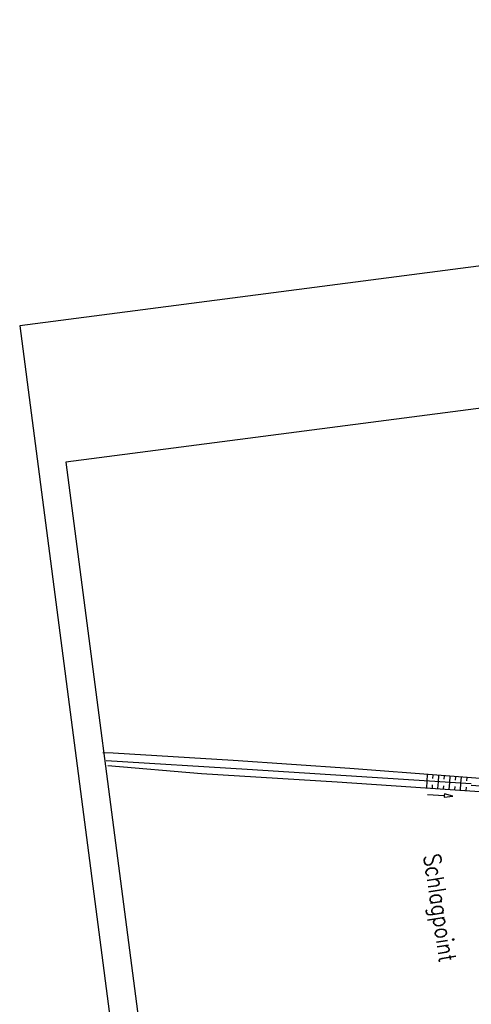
# Model space of a CAD drawing. Extents: x 445979 to 446615, y 447871 to 449065.
# Tile 40 of 47: x 445979 to 446058, y 448891 to 449065. Entities that reach past the tile are written whole.
import ezdxf

# ---------------------------------------------------------------- set-up
doc = ezdxf.new("R2010")
doc.units = 0
doc.header["$LTSCALE"] = 2
doc.header["$MEASUREMENT"] = 0
doc.linetypes.add('AUSGEZOGEN', pattern=[0])
doc.layers.get('0').update_dxf_attribs({"linetype": 'AUSGEZOGEN'})
for name, color, linetype in [('Bestand', 8, 'CONTINUOUS'), ('FBRTOP', 250, 'AUSGEZOGEN'), ('Planeinteilung', 250, 'CONTINUOUS'), ('RAHMEN', 7, 'AUSGEZOGEN')]:
    doc.layers.add(name, color=color, linetype=linetype)
doc.styles.add('ROMANS', font='romans.shx', dxfattribs={"width": 0.8})

# ---------------------------------------------------------------- blocks, each defined once
blk = doc.blocks.new('1135420')
for p, q in [((0, 297), (0, 0)), ((0, 0), (1135, 0))]:
    blk.add_line(p, q)
at = {"layer": 'RAHMEN'}
for p, q in [((25, 415), (25, 5)), ((25, 5), (950, 5))]:
    blk.add_line(p, q, dxfattribs=at)

msp = doc.modelspace()

# ---------------------------------------------------------------- linework, layer by layer
at = {"layer": 'Bestand', "linetype": 'Continuous'}
for p, q in [((446050.56, 448929.38), (446050.63, 448930.57)), ((446050.63, 448930.57), (446050.71, 448931.74)), ((446051.67, 448931.03), (446051.71, 448931.66)), ((446052.55, 448929.25), (446052.63, 448930.45)), ((446052.63, 448930.45), (446052.7, 448931.59)), ((446053.66, 448930.9), (446053.7, 448931.51)), ((446054.55, 448929.12), (446054.63, 448930.32)), ((446054.63, 448930.32), (446054.7, 448931.43)), ((446055.66, 448930.77), (446055.7, 448931.36)), ((446056.55, 448928.99), (446056.62, 448930.19)), ((446056.62, 448930.19), (446056.69, 448931.28)), ((446057.65, 448930.64), (446057.69, 448931.21)), ((446051.56, 448929.32), (446051.59, 448929.9)), ((446053.55, 448929.19), (446053.59, 448929.77)), ((446055.55, 448929.04), (446055.59, 448929.65)), ((446057.54, 448928.91), (446057.58, 448929.52)), ((446071.68, 448928.81), (446058.42, 448929.79))]:
    msp.add_line(p, q, dxfattribs=at)
for points in [[(446071.83, 448930.15), (446071.43, 448930.17), (446053.86, 448931.5), (446036.94, 448932.79), (446016.33, 448934.23), (445995.11, 448935.55), (445993.26, 448935.57)], [(446058.43, 448930.08), (446018.8, 448932.61), (445993.89, 448934.17)], [(445994.17, 448933.32), (446010.72, 448931.95), (446034.72, 448930.43), (446060.79, 448928.71), (446071.6, 448928.01)], [(446050.67, 448928.21), (446053.66, 448928.01), (446053.64, 448927.71), (446055.16, 448927.91), (446053.68, 448928.31), (446053.66, 448928.01)]]:
    msp.add_lwpolyline(points, dxfattribs=at)
at = {"layer": 'FBRTOP', "const_width": 0.5}
for points in [[(446307.97, 448414.63, 0.000001), (446312.81, 448377.44, -0.000001), (446317.65, 448340.25)], [(446280.2, 448411.01, 0.000001), (446285.04, 448373.83, -0.000001), (446289.88, 448336.64)], [(446343.46, 448141.93, -0.000003), (446347.78, 448108.74, 0.000004)]]:
    msp.add_lwpolyline(points, format="xyb", dxfattribs=at)

# ---------------------------------------------------------------- block references
at = {"layer": 'Planeinteilung', "linetype": 'Continuous', "rotation": 277.4163263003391}
msp.add_blockref('1135420', (445978.58, 449011.19), dxfattribs=at)

# ---------------------------------------------------------------- texts
at = {"layer": 'Bestand', "linetype": 'Continuous', "style": 'ROMANS', "oblique": 0, "width": 0.8337}
msp.add_text('Schlagpoint', height=3, rotation=278.5379, dxfattribs=at).set_placement((446049.98, 448917.45))

doc.saveas('drawing.dxf')
